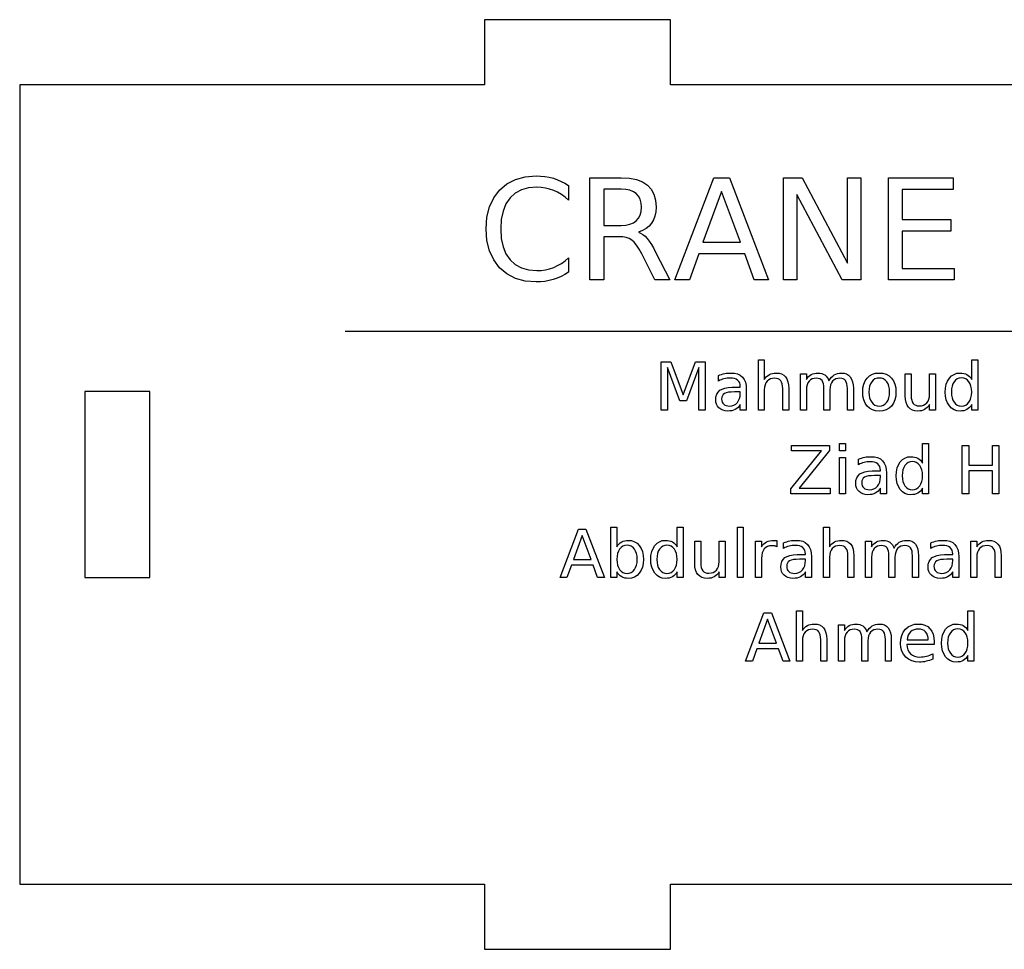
# Model space of a CAD drawing. Header units: millimetres. Extents: x 0 to 1200, y 0 to 600.
# Tile 3 of 7: x 166 to 272, y 316 to 416. Entities that reach past the tile are written whole.
import ezdxf

# ---------------------------------------------------------------- set-up
doc = ezdxf.new("R2010")
doc.units = ezdxf.units.MM
doc.layers.add('CUT', color=1, linetype='Continuous')
doc.layers.add('ENGRAVE', color=5, linetype='Continuous')

msp = doc.modelspace()

# ---------------------------------------------------------------- linework, layer by layer
at = {"layer": 'CUT'}
msp.add_lwpolyline([(516, 409), (346, 409), (346, 416), (326, 416), (326, 409), (236, 409), (236, 416), (216, 416), (216, 409), (166, 409), (166, 323), (216, 323), (216, 316), (236, 316), (236, 323), (326, 323), (326, 316), (346, 316), (346, 323), (516, 323)], dxfattribs=at)
msp.add_lwpolyline([(173, 356), (180, 356), (180, 376), (173, 376)], close=True, dxfattribs=at)
at = {"layer": 'ENGRAVE'}
for points in [[(225.04, 398.15), (225.04, 396.58), (224.66, 396.91), (224.26, 397.19), (223.86, 397.43), (223.44, 397.63), (223, 397.78), (222.56, 397.89), (222.1, 397.95), (221.63, 397.98), (220.74, 397.9), (219.96, 397.69), (219.3, 397.33), (218.74, 396.82), (218.3, 396.18), (217.99, 395.41), (217.8, 394.52), (217.74, 393.49), (217.8, 392.47), (217.99, 391.57), (218.3, 390.8), (218.74, 390.16), (219.3, 389.66), (219.96, 389.3), (220.74, 389.08), (221.63, 389.01), (222.1, 389.03), (222.56, 389.1), (223, 389.2), (223.44, 389.36), (223.86, 389.55), (224.26, 389.79), (224.66, 390.07), (225.04, 390.4), (225.04, 388.85), (224.64, 388.6), (224.24, 388.38), (223.82, 388.2), (223.39, 388.05), (222.94, 387.94), (222.49, 387.85), (222.02, 387.8), (221.54, 387.79), (220.36, 387.88), (219.31, 388.17), (218.39, 388.65), (217.61, 389.32), (216.98, 390.15), (216.53, 391.12), (216.26, 392.24), (216.17, 393.49), (216.26, 394.74), (216.53, 395.86), (216.98, 396.84), (217.61, 397.67), (218.39, 398.34), (219.31, 398.82), (220.36, 399.1), (221.54, 399.2), (222.03, 399.18), (222.5, 399.13), (222.96, 399.05), (223.4, 398.94), (223.83, 398.79), (224.25, 398.61), (224.65, 398.4), (225.04, 398.15)], [(232.55, 393.16), (232.79, 393.05), (233.03, 392.9), (233.26, 392.71), (233.49, 392.46), (233.71, 392.17), (233.94, 391.83), (234.17, 391.45), (234.4, 391.01), (235.91, 388), (234.31, 388), (232.9, 390.82), (232.63, 391.33), (232.36, 391.74), (232.1, 392.06), (231.84, 392.29), (231.56, 392.45), (231.24, 392.56), (230.87, 392.63), (230.45, 392.65), (228.83, 392.65), (228.83, 388), (227.34, 388), (227.34, 399), (230.7, 399), (231.58, 398.95), (232.34, 398.8), (232.99, 398.56), (233.51, 398.21), (233.92, 397.77), (234.21, 397.22), (234.38, 396.58), (234.44, 395.83), (234.41, 395.33), (234.32, 394.88), (234.17, 394.47), (233.96, 394.11), (233.69, 393.79), (233.37, 393.53), (232.99, 393.32), (232.55, 393.16)], [(240.66, 399), (242.35, 399), (246.54, 388), (244.99, 388), (243.99, 390.82), (239.03, 390.82), (238.03, 388), (236.46, 388), (240.66, 399)], [(248.14, 399), (250.15, 399), (255.03, 389.8), (255.03, 399), (256.47, 399), (256.47, 388), (254.47, 388), (249.59, 397.2), (249.59, 388), (248.14, 388), (248.14, 399)], [(259.43, 399), (266.39, 399), (266.39, 397.75), (260.92, 397.75), (260.92, 394.49), (266.16, 394.49), (266.16, 393.24), (260.92, 393.24), (260.92, 389.25), (266.52, 389.25), (266.52, 388), (259.43, 388), (259.43, 399)], [(228.83, 397.78), (228.83, 393.87), (230.7, 393.87), (231.2, 393.9), (231.64, 394), (232.02, 394.15), (232.32, 394.37), (232.56, 394.65), (232.73, 394.98), (232.84, 395.38), (232.87, 395.83), (232.84, 396.28), (232.73, 396.68), (232.56, 397.01), (232.32, 397.29), (232.02, 397.5), (231.64, 397.65), (231.2, 397.75), (230.7, 397.78), (228.83, 397.78)], [(241.5, 397.53), (239.48, 392.06), (243.53, 392.06), (241.5, 397.53)], [(234.98, 379.2), (236.03, 379.2), (237.35, 375.66), (238.69, 379.2), (239.73, 379.2), (239.73, 374), (239.05, 374), (239.05, 378.57), (237.71, 375), (237, 375), (235.66, 378.57), (235.66, 374), (234.98, 374), (234.98, 379.2)], [(248.72, 376.35), (248.72, 374), (248.08, 374), (248.08, 376.33), (248.06, 376.59), (248.02, 376.82), (247.95, 377.01), (247.86, 377.16), (247.74, 377.28), (247.59, 377.37), (247.41, 377.42), (247.21, 377.44), (246.97, 377.42), (246.75, 377.35), (246.56, 377.25), (246.39, 377.11), (246.26, 376.93), (246.17, 376.72), (246.11, 376.48), (246.09, 376.2), (246.09, 374), (245.45, 374), (245.45, 379.42), (246.09, 379.42), (246.09, 377.29), (246.21, 377.46), (246.34, 377.6), (246.49, 377.72), (246.64, 377.82), (246.8, 377.9), (246.97, 377.95), (247.16, 377.98), (247.36, 377.99), (247.67, 377.97), (247.95, 377.89), (248.18, 377.76), (248.37, 377.58), (248.52, 377.35), (248.63, 377.06), (248.7, 376.73), (248.72, 376.35)], [(268.4, 377.31), (268.4, 379.42), (269.04, 379.42), (269.04, 374), (268.4, 374), (268.4, 374.59), (268.29, 374.42), (268.17, 374.28), (268.03, 374.16), (267.89, 374.07), (267.72, 373.99), (267.55, 373.94), (267.35, 373.91), (267.15, 373.9), (266.81, 373.93), (266.5, 374.04), (266.23, 374.22), (265.99, 374.46), (265.8, 374.77), (265.66, 375.12), (265.58, 375.51), (265.55, 375.95), (265.58, 376.38), (265.66, 376.78), (265.8, 377.13), (265.99, 377.43), (266.23, 377.68), (266.5, 377.85), (266.81, 377.96), (267.15, 377.99), (267.35, 377.98), (267.55, 377.95), (267.72, 377.9), (267.89, 377.83), (268.03, 377.73), (268.17, 377.61), (268.29, 377.47), (268.4, 377.31)], [(244.15, 376.23), (244.15, 374), (243.51, 374), (243.51, 374.59), (243.4, 374.43), (243.27, 374.28), (243.12, 374.16), (242.97, 374.07), (242.79, 373.99), (242.6, 373.94), (242.39, 373.91), (242.17, 373.9), (241.88, 373.92), (241.63, 373.98), (241.41, 374.09), (241.21, 374.24), (241.06, 374.42), (240.95, 374.63), (240.88, 374.87), (240.86, 375.14), (240.89, 375.44), (240.97, 375.71), (241.11, 375.94), (241.3, 376.13), (241.55, 376.27), (241.85, 376.38), (242.2, 376.44), (242.62, 376.46), (243.51, 376.46), (243.51, 376.53), (243.5, 376.73), (243.44, 376.92), (243.35, 377.08), (243.22, 377.21), (243.06, 377.32), (242.87, 377.39), (242.65, 377.44), (242.41, 377.45), (242.24, 377.45), (242.08, 377.43), (241.91, 377.41), (241.75, 377.37), (241.6, 377.33), (241.44, 377.27), (241.29, 377.21), (241.15, 377.13), (241.15, 377.72), (241.32, 377.79), (241.49, 377.84), (241.66, 377.89), (241.83, 377.93), (241.99, 377.96), (242.15, 377.98), (242.31, 377.99), (242.47, 377.99), (242.87, 377.97), (243.21, 377.89), (243.5, 377.75), (243.74, 377.56), (243.92, 377.31), (244.05, 377), (244.13, 376.64), (244.15, 376.23)], [(253.03, 377.15), (253.16, 377.35), (253.3, 377.53), (253.45, 377.67), (253.61, 377.79), (253.78, 377.88), (253.97, 377.94), (254.18, 377.98), (254.39, 377.99), (254.68, 377.97), (254.93, 377.89), (255.15, 377.75), (255.33, 377.57), (255.48, 377.33), (255.58, 377.05), (255.64, 376.73), (255.67, 376.35), (255.67, 374), (255.02, 374), (255.02, 376.33), (255.01, 376.6), (254.97, 376.82), (254.91, 377.01), (254.82, 377.17), (254.71, 377.28), (254.57, 377.37), (254.41, 377.42), (254.22, 377.44), (253.98, 377.42), (253.77, 377.35), (253.59, 377.25), (253.43, 377.11), (253.3, 376.93), (253.21, 376.72), (253.16, 376.48), (253.14, 376.2), (253.14, 374), (252.5, 374), (252.5, 376.33), (252.48, 376.6), (252.45, 376.82), (252.38, 377.01), (252.3, 377.17), (252.18, 377.29), (252.05, 377.37), (251.88, 377.42), (251.68, 377.44), (251.45, 377.42), (251.24, 377.35), (251.06, 377.25), (250.9, 377.11), (250.78, 376.92), (250.69, 376.71), (250.63, 376.47), (250.62, 376.2), (250.62, 374), (249.97, 374), (249.97, 377.9), (250.62, 377.9), (250.62, 377.29), (250.73, 377.46), (250.86, 377.61), (250.99, 377.73), (251.14, 377.82), (251.3, 377.9), (251.48, 377.95), (251.67, 377.98), (251.87, 377.99), (252.07, 377.98), (252.26, 377.94), (252.43, 377.87), (252.59, 377.78), (252.73, 377.66), (252.85, 377.51), (252.95, 377.35), (253.03, 377.15)], [(258.46, 377.99), (258.85, 377.96), (259.2, 377.86), (259.51, 377.69), (259.77, 377.45), (259.98, 377.15), (260.13, 376.8), (260.22, 376.4), (260.25, 375.95), (260.22, 375.49), (260.13, 375.09), (259.98, 374.74), (259.77, 374.44), (259.51, 374.21), (259.2, 374.04), (258.85, 373.93), (258.46, 373.9), (258.06, 373.93), (257.71, 374.04), (257.4, 374.21), (257.14, 374.44), (256.93, 374.74), (256.78, 375.09), (256.69, 375.49), (256.67, 375.95), (256.69, 376.4), (256.78, 376.8), (256.93, 377.15), (257.14, 377.45), (257.4, 377.69), (257.71, 377.86), (258.06, 377.96), (258.46, 377.99)], [(258.46, 377.45), (258.21, 377.43), (257.99, 377.35), (257.8, 377.23), (257.64, 377.05), (257.51, 376.83), (257.42, 376.57), (257.36, 376.28), (257.34, 375.95), (257.36, 375.62), (257.42, 375.32), (257.51, 375.06), (257.64, 374.84), (257.8, 374.67), (257.99, 374.54), (258.21, 374.47), (258.46, 374.44), (258.7, 374.47), (258.91, 374.54), (259.1, 374.67), (259.27, 374.85), (259.4, 375.07), (259.49, 375.32), (259.55, 375.62), (259.57, 375.95), (259.55, 376.28), (259.49, 376.57), (259.4, 376.82), (259.27, 377.05), (259.1, 377.22), (258.91, 377.35), (258.7, 377.43), (258.46, 377.45)], [(261.24, 375.54), (261.24, 377.9), (261.88, 377.9), (261.88, 375.56), (261.9, 375.3), (261.94, 375.08), (262, 374.89), (262.1, 374.73), (262.22, 374.61), (262.37, 374.53), (262.54, 374.47), (262.75, 374.46), (262.99, 374.48), (263.21, 374.54), (263.4, 374.64), (263.57, 374.79), (263.7, 374.97), (263.79, 375.18), (263.85, 375.42), (263.87, 375.69), (263.87, 377.9), (264.51, 377.9), (264.51, 374), (263.87, 374), (263.87, 374.6), (263.75, 374.43), (263.62, 374.29), (263.48, 374.17), (263.33, 374.07), (263.17, 374), (262.99, 373.94), (262.81, 373.91), (262.61, 373.9), (262.29, 373.93), (262.02, 374), (261.78, 374.13), (261.59, 374.32), (261.44, 374.55), (261.33, 374.83), (261.26, 375.16), (261.24, 375.54)], [(266.21, 375.95), (266.23, 375.61), (266.28, 375.32), (266.38, 375.06), (266.5, 374.84), (266.66, 374.66), (266.85, 374.54), (267.06, 374.46), (267.3, 374.44), (267.54, 374.46), (267.76, 374.54), (267.94, 374.66), (268.1, 374.84), (268.23, 375.06), (268.32, 375.32), (268.38, 375.61), (268.4, 375.95), (268.38, 376.28), (268.32, 376.58), (268.23, 376.84), (268.1, 377.06), (267.94, 377.23), (267.76, 377.36), (267.54, 377.43), (267.3, 377.46), (267.06, 377.43), (266.85, 377.36), (266.66, 377.23), (266.5, 377.06), (266.38, 376.84), (266.28, 376.58), (266.23, 376.28), (266.21, 375.95)], [(242.88, 375.96), (242.52, 375.95), (242.22, 375.92), (241.98, 375.86), (241.8, 375.78), (241.67, 375.68), (241.58, 375.54), (241.52, 375.38), (241.5, 375.18), (241.51, 375.02), (241.56, 374.87), (241.63, 374.74), (241.73, 374.64), (241.85, 374.55), (241.99, 374.49), (242.15, 374.45), (242.34, 374.44), (242.59, 374.46), (242.82, 374.53), (243.02, 374.65), (243.19, 374.81), (243.33, 375.02), (243.43, 375.25), (243.49, 375.52), (243.51, 375.82), (243.51, 375.96), (242.88, 375.96)], [(249.03, 370.2), (253.11, 370.2), (253.11, 369.66), (249.83, 365.59), (253.19, 365.59), (253.19, 365), (248.95, 365), (248.95, 365.54), (252.24, 369.61), (249.03, 369.61), (249.03, 370.2)], [(254.19, 370.42), (254.83, 370.42), (254.83, 369.61), (254.19, 369.61), (254.19, 370.42)], [(263.11, 368.31), (263.11, 370.42), (263.75, 370.42), (263.75, 365), (263.11, 365), (263.11, 365.59), (263, 365.42), (262.88, 365.28), (262.74, 365.16), (262.6, 365.07), (262.43, 364.99), (262.26, 364.94), (262.06, 364.91), (261.86, 364.9), (261.52, 364.93), (261.22, 365.04), (260.94, 365.22), (260.71, 365.46), (260.51, 365.77), (260.37, 366.12), (260.29, 366.51), (260.26, 366.95), (260.29, 367.38), (260.37, 367.78), (260.51, 368.13), (260.71, 368.43), (260.94, 368.68), (261.22, 368.85), (261.52, 368.96), (261.86, 368.99), (262.06, 368.98), (262.26, 368.95), (262.43, 368.9), (262.6, 368.83), (262.74, 368.73), (262.88, 368.61), (263, 368.47), (263.11, 368.31)], [(267.36, 370.2), (268.07, 370.2), (268.07, 368.07), (270.62, 368.07), (270.62, 370.2), (271.33, 370.2), (271.33, 365), (270.62, 365), (270.62, 367.48), (268.07, 367.48), (268.07, 365), (267.36, 365), (267.36, 370.2)], [(254.19, 368.9), (254.83, 368.9), (254.83, 365), (254.19, 365), (254.19, 368.9)], [(259.22, 367.23), (259.22, 365), (258.58, 365), (258.58, 365.59), (258.46, 365.43), (258.33, 365.28), (258.19, 365.16), (258.03, 365.07), (257.86, 364.99), (257.67, 364.94), (257.46, 364.91), (257.23, 364.9), (256.95, 364.92), (256.69, 364.98), (256.47, 365.09), (256.28, 365.24), (256.12, 365.42), (256.01, 365.63), (255.95, 365.87), (255.92, 366.14), (255.95, 366.44), (256.04, 366.71), (256.17, 366.94), (256.37, 367.13), (256.61, 367.27), (256.91, 367.38), (257.27, 367.44), (257.68, 367.46), (258.58, 367.46), (258.58, 367.53), (258.56, 367.73), (258.51, 367.92), (258.42, 368.08), (258.29, 368.21), (258.13, 368.32), (257.94, 368.39), (257.72, 368.44), (257.47, 368.45), (257.31, 368.45), (257.14, 368.43), (256.98, 368.41), (256.82, 368.37), (256.66, 368.33), (256.51, 368.27), (256.36, 368.21), (256.21, 368.13), (256.21, 368.72), (256.39, 368.79), (256.56, 368.84), (256.73, 368.89), (256.89, 368.93), (257.06, 368.96), (257.22, 368.98), (257.38, 368.99), (257.54, 368.99), (257.93, 368.97), (258.28, 368.89), (258.57, 368.75), (258.8, 368.56), (258.98, 368.31), (259.12, 368), (259.19, 367.64), (259.22, 367.23)], [(260.92, 366.95), (260.94, 366.61), (261, 366.32), (261.09, 366.06), (261.21, 365.84), (261.37, 365.66), (261.56, 365.54), (261.77, 365.46), (262.01, 365.44), (262.25, 365.46), (262.47, 365.54), (262.65, 365.66), (262.81, 365.84), (262.94, 366.06), (263.03, 366.32), (263.09, 366.61), (263.11, 366.95), (263.09, 367.28), (263.03, 367.58), (262.94, 367.84), (262.81, 368.06), (262.65, 368.23), (262.47, 368.36), (262.25, 368.43), (262.01, 368.46), (261.77, 368.43), (261.56, 368.36), (261.37, 368.23), (261.21, 368.06), (261.09, 367.84), (261, 367.58), (260.94, 367.28), (260.92, 366.95)], [(257.94, 366.96), (257.58, 366.95), (257.28, 366.92), (257.04, 366.86), (256.87, 366.78), (256.73, 366.68), (256.64, 366.54), (256.58, 366.38), (256.57, 366.18), (256.58, 366.02), (256.62, 365.87), (256.69, 365.74), (256.79, 365.64), (256.91, 365.55), (257.06, 365.49), (257.22, 365.45), (257.4, 365.44), (257.66, 365.46), (257.88, 365.53), (258.08, 365.65), (258.26, 365.81), (258.4, 366.02), (258.5, 366.25), (258.56, 366.52), (258.58, 366.82), (258.58, 366.96), (257.94, 366.96)], [(226.11, 361.2), (226.9, 361.2), (228.89, 356), (228.15, 356), (227.68, 357.33), (225.34, 357.33), (224.86, 356), (224.12, 356), (226.11, 361.2)], [(230.24, 359.31), (230.34, 359.47), (230.47, 359.61), (230.6, 359.73), (230.75, 359.83), (230.91, 359.9), (231.09, 359.95), (231.28, 359.98), (231.48, 359.99), (231.82, 359.96), (232.13, 359.85), (232.4, 359.68), (232.64, 359.43), (232.83, 359.13), (232.97, 358.78), (233.05, 358.38), (233.08, 357.95), (233.05, 357.51), (232.97, 357.12), (232.83, 356.77), (232.64, 356.46), (232.4, 356.22), (232.13, 356.04), (231.82, 355.93), (231.48, 355.9), (231.28, 355.91), (231.09, 355.94), (230.91, 355.99), (230.75, 356.07), (230.6, 356.16), (230.47, 356.28), (230.34, 356.42), (230.24, 356.59), (230.24, 356), (229.59, 356), (229.59, 361.42), (230.24, 361.42), (230.24, 359.31)], [(236.71, 359.31), (236.71, 361.42), (237.35, 361.42), (237.35, 356), (236.71, 356), (236.71, 356.59), (236.6, 356.42), (236.48, 356.28), (236.35, 356.16), (236.2, 356.07), (236.04, 355.99), (235.86, 355.94), (235.67, 355.91), (235.46, 355.9), (235.12, 355.93), (234.82, 356.04), (234.55, 356.22), (234.31, 356.46), (234.12, 356.77), (233.98, 357.12), (233.89, 357.51), (233.87, 357.95), (233.89, 358.38), (233.98, 358.78), (234.12, 359.13), (234.31, 359.43), (234.55, 359.68), (234.82, 359.85), (235.12, 359.96), (235.46, 359.99), (235.67, 359.98), (235.86, 359.95), (236.04, 359.9), (236.2, 359.83), (236.35, 359.73), (236.48, 359.61), (236.6, 359.47), (236.71, 359.31)], [(243.19, 361.42), (243.83, 361.42), (243.83, 356), (243.19, 356), (243.19, 361.42)], [(255.72, 358.35), (255.72, 356), (255.08, 356), (255.08, 358.33), (255.07, 358.59), (255.03, 358.82), (254.96, 359.01), (254.86, 359.16), (254.74, 359.28), (254.59, 359.37), (254.42, 359.42), (254.22, 359.44), (253.97, 359.42), (253.75, 359.35), (253.56, 359.25), (253.4, 359.11), (253.27, 358.93), (253.17, 358.72), (253.12, 358.48), (253.1, 358.2), (253.1, 356), (252.45, 356), (252.45, 361.42), (253.1, 361.42), (253.1, 359.29), (253.22, 359.46), (253.35, 359.6), (253.49, 359.72), (253.64, 359.82), (253.8, 359.9), (253.98, 359.95), (254.16, 359.98), (254.36, 359.99), (254.68, 359.97), (254.95, 359.89), (255.18, 359.76), (255.38, 359.58), (255.53, 359.35), (255.64, 359.06), (255.7, 358.73), (255.72, 358.35)], [(226.5, 360.51), (225.55, 357.92), (227.46, 357.92), (226.5, 360.51)], [(232.42, 357.95), (232.4, 358.28), (232.34, 358.58), (232.25, 358.84), (232.13, 359.06), (231.97, 359.23), (231.78, 359.36), (231.57, 359.43), (231.33, 359.46), (231.09, 359.43), (230.87, 359.36), (230.69, 359.23), (230.53, 359.06), (230.4, 358.84), (230.31, 358.58), (230.25, 358.28), (230.24, 357.95), (230.25, 357.61), (230.31, 357.32), (230.4, 357.06), (230.53, 356.84), (230.69, 356.66), (230.87, 356.54), (231.09, 356.46), (231.33, 356.44), (231.57, 356.46), (231.78, 356.54), (231.97, 356.66), (232.13, 356.84), (232.25, 357.06), (232.34, 357.32), (232.4, 357.61), (232.42, 357.95)], [(234.53, 357.95), (234.55, 357.61), (234.6, 357.32), (234.69, 357.06), (234.82, 356.84), (234.98, 356.66), (235.16, 356.54), (235.38, 356.46), (235.62, 356.44), (235.86, 356.46), (236.07, 356.54), (236.26, 356.66), (236.42, 356.84), (236.55, 357.06), (236.64, 357.32), (236.69, 357.61), (236.71, 357.95), (236.69, 358.28), (236.64, 358.58), (236.55, 358.84), (236.42, 359.06), (236.26, 359.23), (236.07, 359.36), (235.86, 359.43), (235.62, 359.46), (235.38, 359.43), (235.16, 359.36), (234.98, 359.23), (234.82, 359.06), (234.69, 358.84), (234.6, 358.58), (234.55, 358.28), (234.53, 357.95)], [(238.61, 357.54), (238.61, 359.9), (239.25, 359.9), (239.25, 357.56), (239.26, 357.3), (239.3, 357.08), (239.37, 356.89), (239.46, 356.73), (239.58, 356.61), (239.73, 356.53), (239.91, 356.47), (240.11, 356.46), (240.36, 356.48), (240.58, 356.54), (240.77, 356.64), (240.93, 356.79), (241.06, 356.97), (241.16, 357.18), (241.21, 357.42), (241.23, 357.69), (241.23, 359.9), (241.87, 359.9), (241.87, 356), (241.23, 356), (241.23, 356.6), (241.11, 356.43), (240.98, 356.29), (240.84, 356.17), (240.69, 356.07), (240.53, 356), (240.36, 355.94), (240.17, 355.91), (239.97, 355.9), (239.66, 355.93), (239.38, 356), (239.15, 356.13), (238.95, 356.32), (238.8, 356.55), (238.69, 356.83), (238.63, 357.16), (238.61, 357.54)], [(247.44, 359.3), (247.38, 359.33), (247.32, 359.36), (247.26, 359.38), (247.2, 359.39), (247.14, 359.41), (247.07, 359.42), (246.99, 359.42), (246.92, 359.42), (246.66, 359.4), (246.44, 359.34), (246.25, 359.22), (246.09, 359.07), (245.96, 358.87), (245.87, 358.64), (245.81, 358.37), (245.79, 358.05), (245.79, 356), (245.15, 356), (245.15, 359.9), (245.79, 359.9), (245.79, 359.29), (245.9, 359.46), (246.03, 359.6), (246.17, 359.72), (246.32, 359.82), (246.49, 359.9), (246.68, 359.95), (246.89, 359.98), (247.11, 359.99), (247.14, 359.99), (247.18, 359.99), (247.22, 359.99), (247.25, 359.99), (247.3, 359.98), (247.34, 359.98), (247.38, 359.97), (247.43, 359.96), (247.44, 359.3)], [(251.16, 358.23), (251.16, 356), (250.52, 356), (250.52, 356.59), (250.4, 356.43), (250.27, 356.28), (250.13, 356.16), (249.97, 356.07), (249.8, 355.99), (249.61, 355.94), (249.4, 355.91), (249.17, 355.9), (248.89, 355.92), (248.63, 355.98), (248.41, 356.09), (248.22, 356.24), (248.06, 356.42), (247.95, 356.63), (247.89, 356.87), (247.86, 357.14), (247.89, 357.44), (247.97, 357.71), (248.11, 357.94), (248.3, 358.13), (248.55, 358.27), (248.85, 358.38), (249.21, 358.44), (249.62, 358.46), (250.52, 358.46), (250.52, 358.53), (250.5, 358.73), (250.45, 358.92), (250.35, 359.08), (250.23, 359.21), (250.07, 359.32), (249.88, 359.39), (249.66, 359.44), (249.41, 359.45), (249.24, 359.45), (249.08, 359.43), (248.92, 359.41), (248.76, 359.37), (248.6, 359.33), (248.45, 359.27), (248.3, 359.21), (248.15, 359.13), (248.15, 359.72), (248.32, 359.79), (248.5, 359.84), (248.67, 359.89), (248.83, 359.93), (249, 359.96), (249.16, 359.98), (249.32, 359.99), (249.48, 359.99), (249.87, 359.97), (250.22, 359.89), (250.5, 359.75), (250.74, 359.56), (250.92, 359.31), (251.05, 359), (251.13, 358.64), (251.16, 358.23)], [(260.04, 359.15), (260.16, 359.35), (260.3, 359.53), (260.45, 359.67), (260.61, 359.79), (260.79, 359.88), (260.98, 359.94), (261.18, 359.98), (261.4, 359.99), (261.69, 359.97), (261.94, 359.89), (262.16, 359.75), (262.34, 359.57), (262.48, 359.33), (262.59, 359.05), (262.65, 358.73), (262.67, 358.35), (262.67, 356), (262.03, 356), (262.03, 358.33), (262.01, 358.6), (261.98, 358.82), (261.91, 359.01), (261.83, 359.17), (261.71, 359.28), (261.58, 359.37), (261.41, 359.42), (261.22, 359.44), (260.98, 359.42), (260.77, 359.35), (260.59, 359.25), (260.43, 359.11), (260.31, 358.93), (260.22, 358.72), (260.16, 358.48), (260.14, 358.2), (260.14, 356), (259.5, 356), (259.5, 358.33), (259.49, 358.6), (259.45, 358.82), (259.39, 359.01), (259.3, 359.17), (259.19, 359.29), (259.05, 359.37), (258.88, 359.42), (258.69, 359.44), (258.46, 359.42), (258.25, 359.35), (258.07, 359.25), (257.91, 359.11), (257.78, 358.92), (257.69, 358.71), (257.64, 358.47), (257.62, 358.2), (257.62, 356), (256.98, 356), (256.98, 359.9), (257.62, 359.9), (257.62, 359.29), (257.73, 359.46), (257.86, 359.61), (258, 359.73), (258.15, 359.82), (258.31, 359.9), (258.48, 359.95), (258.67, 359.98), (258.87, 359.99), (259.08, 359.98), (259.27, 359.94), (259.44, 359.87), (259.6, 359.78), (259.74, 359.66), (259.86, 359.51), (259.96, 359.35), (260.04, 359.15)], [(267, 358.23), (267, 356), (266.36, 356), (266.36, 356.59), (266.24, 356.43), (266.11, 356.28), (265.97, 356.16), (265.81, 356.07), (265.64, 355.99), (265.45, 355.94), (265.24, 355.91), (265.01, 355.9), (264.73, 355.92), (264.47, 355.98), (264.25, 356.09), (264.06, 356.24), (263.9, 356.42), (263.79, 356.63), (263.73, 356.87), (263.7, 357.14), (263.73, 357.44), (263.81, 357.71), (263.95, 357.94), (264.14, 358.13), (264.39, 358.27), (264.69, 358.38), (265.05, 358.44), (265.46, 358.46), (266.36, 358.46), (266.36, 358.53), (266.34, 358.73), (266.29, 358.92), (266.19, 359.08), (266.07, 359.21), (265.91, 359.32), (265.72, 359.39), (265.5, 359.44), (265.25, 359.45), (265.08, 359.45), (264.92, 359.43), (264.76, 359.41), (264.6, 359.37), (264.44, 359.33), (264.29, 359.27), (264.14, 359.21), (263.99, 359.13), (263.99, 359.72), (264.16, 359.79), (264.34, 359.84), (264.51, 359.89), (264.67, 359.93), (264.84, 359.96), (265, 359.98), (265.16, 359.99), (265.32, 359.99), (265.71, 359.97), (266.06, 359.89), (266.35, 359.75), (266.58, 359.56), (266.76, 359.31), (266.89, 359), (266.97, 358.64), (267, 358.23)], [(271.56, 358.35), (271.56, 356), (270.92, 356), (270.92, 358.33), (270.91, 358.59), (270.87, 358.82), (270.8, 359.01), (270.7, 359.16), (270.58, 359.28), (270.43, 359.37), (270.26, 359.42), (270.06, 359.44), (269.81, 359.42), (269.59, 359.35), (269.4, 359.25), (269.24, 359.11), (269.11, 358.93), (269.01, 358.72), (268.96, 358.48), (268.94, 358.2), (268.94, 356), (268.29, 356), (268.29, 359.9), (268.94, 359.9), (268.94, 359.29), (269.06, 359.46), (269.19, 359.6), (269.33, 359.72), (269.48, 359.82), (269.64, 359.9), (269.82, 359.95), (270, 359.98), (270.2, 359.99), (270.52, 359.97), (270.79, 359.89), (271.02, 359.76), (271.22, 359.58), (271.37, 359.35), (271.48, 359.06), (271.54, 358.73), (271.56, 358.35)], [(249.88, 357.96), (249.52, 357.95), (249.22, 357.92), (248.98, 357.86), (248.8, 357.78), (248.67, 357.68), (248.58, 357.54), (248.52, 357.38), (248.5, 357.18), (248.52, 357.02), (248.56, 356.87), (248.63, 356.74), (248.73, 356.64), (248.85, 356.55), (248.99, 356.49), (249.16, 356.45), (249.34, 356.44), (249.59, 356.46), (249.82, 356.53), (250.02, 356.65), (250.2, 356.81), (250.34, 357.02), (250.44, 357.25), (250.5, 357.52), (250.52, 357.82), (250.52, 357.96), (249.88, 357.96)], [(265.72, 357.96), (265.36, 357.95), (265.06, 357.92), (264.82, 357.86), (264.64, 357.78), (264.51, 357.68), (264.42, 357.54), (264.36, 357.38), (264.34, 357.18), (264.36, 357.02), (264.4, 356.87), (264.47, 356.74), (264.57, 356.64), (264.69, 356.55), (264.83, 356.49), (265, 356.45), (265.18, 356.44), (265.43, 356.46), (265.66, 356.53), (265.86, 356.65), (266.04, 356.81), (266.18, 357.02), (266.28, 357.25), (266.34, 357.52), (266.36, 357.82), (266.36, 357.96), (265.72, 357.96)], [(246.05, 352.2), (246.85, 352.2), (248.83, 347), (248.1, 347), (247.63, 348.33), (245.28, 348.33), (244.81, 347), (244.07, 347), (246.05, 352.2)], [(252.81, 349.35), (252.81, 347), (252.17, 347), (252.17, 349.33), (252.15, 349.59), (252.11, 349.82), (252.04, 350.01), (251.95, 350.16), (251.83, 350.28), (251.68, 350.37), (251.5, 350.42), (251.3, 350.44), (251.06, 350.42), (250.84, 350.35), (250.65, 350.25), (250.48, 350.11), (250.35, 349.93), (250.26, 349.72), (250.2, 349.48), (250.18, 349.2), (250.18, 347), (249.54, 347), (249.54, 352.42), (250.18, 352.42), (250.18, 350.29), (250.3, 350.46), (250.43, 350.6), (250.57, 350.72), (250.72, 350.82), (250.89, 350.9), (251.06, 350.95), (251.25, 350.98), (251.44, 350.99), (251.76, 350.97), (252.03, 350.89), (252.27, 350.76), (252.46, 350.58), (252.61, 350.35), (252.72, 350.06), (252.78, 349.73), (252.81, 349.35)], [(267.99, 350.31), (267.99, 352.42), (268.63, 352.42), (268.63, 347), (267.99, 347), (267.99, 347.59), (267.88, 347.42), (267.76, 347.28), (267.63, 347.16), (267.48, 347.07), (267.32, 346.99), (267.14, 346.94), (266.95, 346.91), (266.74, 346.9), (266.4, 346.93), (266.1, 347.04), (265.83, 347.22), (265.59, 347.46), (265.39, 347.77), (265.25, 348.12), (265.17, 348.51), (265.14, 348.95), (265.17, 349.38), (265.25, 349.78), (265.39, 350.13), (265.59, 350.43), (265.83, 350.68), (266.1, 350.85), (266.4, 350.96), (266.74, 350.99), (266.95, 350.98), (267.14, 350.95), (267.32, 350.9), (267.48, 350.83), (267.63, 350.73), (267.76, 350.61), (267.88, 350.47), (267.99, 350.31)], [(246.45, 351.51), (245.5, 348.92), (247.41, 348.92), (246.45, 351.51)], [(257.12, 350.15), (257.25, 350.35), (257.39, 350.53), (257.53, 350.67), (257.7, 350.79), (257.87, 350.88), (258.06, 350.94), (258.26, 350.98), (258.48, 350.99), (258.77, 350.97), (259.02, 350.89), (259.24, 350.75), (259.42, 350.57), (259.57, 350.33), (259.67, 350.05), (259.73, 349.73), (259.75, 349.35), (259.75, 347), (259.11, 347), (259.11, 349.33), (259.1, 349.6), (259.06, 349.82), (259, 350.01), (258.91, 350.17), (258.8, 350.28), (258.66, 350.37), (258.5, 350.42), (258.31, 350.44), (258.07, 350.42), (257.86, 350.35), (257.68, 350.25), (257.52, 350.11), (257.39, 349.93), (257.3, 349.72), (257.25, 349.48), (257.23, 349.2), (257.23, 347), (256.58, 347), (256.58, 349.33), (256.57, 349.6), (256.54, 349.82), (256.47, 350.01), (256.39, 350.17), (256.27, 350.29), (256.13, 350.37), (255.97, 350.42), (255.77, 350.44), (255.54, 350.42), (255.33, 350.35), (255.15, 350.25), (254.99, 350.11), (254.87, 349.92), (254.78, 349.71), (254.72, 349.47), (254.7, 349.2), (254.7, 347), (254.06, 347), (254.06, 350.9), (254.7, 350.9), (254.7, 350.29), (254.82, 350.46), (254.95, 350.61), (255.08, 350.73), (255.23, 350.82), (255.39, 350.9), (255.57, 350.95), (255.75, 350.98), (255.96, 350.99), (256.16, 350.98), (256.35, 350.94), (256.52, 350.87), (256.68, 350.78), (256.82, 350.66), (256.94, 350.51), (257.04, 350.35), (257.12, 350.15)], [(264.37, 349.11), (264.37, 348.8), (261.42, 348.8), (261.46, 348.49), (261.54, 348.21), (261.66, 347.98), (261.82, 347.79), (262.02, 347.64), (262.25, 347.53), (262.51, 347.46), (262.82, 347.44), (263, 347.45), (263.18, 347.46), (263.36, 347.49), (263.53, 347.53), (263.7, 347.58), (263.88, 347.65), (264.05, 347.72), (264.22, 347.8), (264.22, 347.2), (264.05, 347.13), (263.87, 347.07), (263.69, 347.02), (263.51, 346.98), (263.33, 346.94), (263.15, 346.92), (262.96, 346.9), (262.78, 346.9), (262.34, 346.93), (261.94, 347.03), (261.6, 347.2), (261.3, 347.44), (261.06, 347.74), (260.89, 348.08), (260.79, 348.47), (260.75, 348.91), (260.79, 349.37), (260.88, 349.77), (261.04, 350.13), (261.27, 350.43), (261.55, 350.68), (261.88, 350.85), (262.25, 350.96), (262.67, 350.99), (263.04, 350.96), (263.37, 350.87), (263.66, 350.71), (263.91, 350.49), (264.11, 350.21), (264.25, 349.89), (264.34, 349.52), (264.37, 349.11)], [(263.73, 349.3), (263.71, 349.55), (263.65, 349.77), (263.56, 349.97), (263.43, 350.14), (263.28, 350.28), (263.1, 350.37), (262.9, 350.43), (262.67, 350.45), (262.42, 350.43), (262.19, 350.38), (261.99, 350.28), (261.81, 350.15), (261.67, 349.98), (261.56, 349.78), (261.49, 349.55), (261.44, 349.3), (263.73, 349.3)], [(265.8, 348.95), (265.82, 348.61), (265.88, 348.32), (265.97, 348.06), (266.1, 347.84), (266.25, 347.66), (266.44, 347.54), (266.65, 347.46), (266.89, 347.44), (267.14, 347.46), (267.35, 347.54), (267.54, 347.66), (267.7, 347.84), (267.82, 348.06), (267.91, 348.32), (267.97, 348.61), (267.99, 348.95), (267.97, 349.28), (267.91, 349.58), (267.82, 349.84), (267.7, 350.06), (267.54, 350.23), (267.35, 350.36), (267.14, 350.43), (266.89, 350.46), (266.65, 350.43), (266.44, 350.36), (266.25, 350.23), (266.1, 350.06), (265.97, 349.84), (265.88, 349.58), (265.82, 349.28), (265.8, 348.95)]]:
    msp.add_lwpolyline(points, close=True, dxfattribs=at)
msp.add_lwpolyline([(201, 382.5), (371, 382.5)], dxfattribs=at)

doc.saveas('drawing.dxf')
